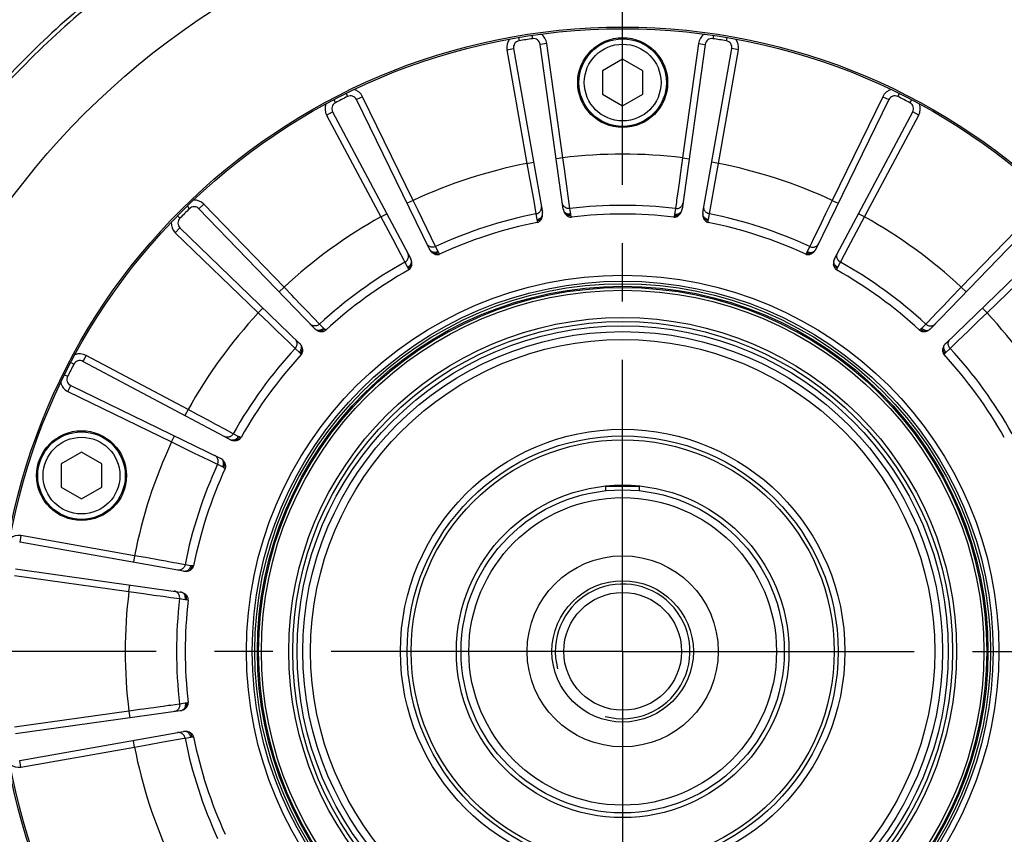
# Model space of a CAD drawing. Header units: millimetres. Extents: x 0 to 420, y 0 to 297.
# Tile 49 of 65: x 313 to 342, y 180 to 204. Entities that reach past the tile are written whole.
import ezdxf
from ezdxf.enums import TextEntityAlignment as Align

# ---------------------------------------------------------------- set-up
doc = ezdxf.new("R2010")
doc.units = ezdxf.units.MM
doc.header["$LTSCALE"] = 23.1
doc.linetypes.add('CENTER', pattern=[0.6, 0.375, -0.075, 0.075, -0.075])
doc.layers.get('0').update_dxf_attribs({"linetype": 'CONTINUOUS'})
for name, color, linetype in [('AXIS', 7, 'CONTINUOUS'), ('COMPONENTS', 7, 'CONTINUOUS'), ('DIMENSION', 7, 'CONTINUOUS')]:
    doc.layers.add(name, color=color, linetype=linetype)
doc.styles.get("Standard").update_dxf_attribs({"font": 'arial.ttf'})
doc.styles.add('TEXTSTYLE_4', font='gdt')
doc.dimstyles.new('DIMSTYLE_14', dxfattribs={"dimtxt": 3, "dimasz": 3, "dimexe": 0.18, "dimexo": 0.0625, "dimgap": 0.09, "dimtad": 1, "dimdec": 1, "dimlfac": 5, "dimdsep": 46, "dimtxsty": 'STANDARD', "dimblk": '_FILLED', "dimblk1": '_FILLED', "dimblk2": '_FILLED', "dimcen": 0.09, "dimadec": 0, "dimazin": 0, "dimtp": 0.8, "dimtm": 0.8, "dimtfac": 1, "dimtdec": 1, "dimtofl": 0, "dimtmove": 0, "dimatfit": 3, "dimldrblk": '_FILLED', "dimfxl": 1, "dimtolj": 1, "dimarcsym": 0})
doc.dimstyles.new('DIMSTYLE_2', dxfattribs={"dimtxt": 3, "dimasz": 3, "dimexe": 0.18, "dimexo": 0.0625, "dimgap": 0.09, "dimtad": 1, "dimtih": 1, "dimtoh": 1, "dimlfac": 5, "dimdsep": 46, "dimtxsty": 'STANDARD', "dimblk": '_FILLED', "dimblk1": '_FILLED', "dimblk2": '_FILLED', "dimcen": 0.09, "dimadec": 0, "dimazin": 0, "dimtol": 1, "dimtp": 0.2, "dimtm": 0.2, "dimtfac": 1, "dimtofl": 0, "dimtmove": 0, "dimatfit": 3, "dimldrblk": '_FILLED', "dimfxl": 1, "dimtolj": 1, "dimarcsym": 0})

# ---------------------------------------------------------------- blocks, each defined once
blk = doc.blocks.new('_FILLED')
at = {"color": 0, "linetype": 'BYBLOCK'}
blk.add_solid([(0, 0), (-1, 0.2), (-1, -0.2)], dxfattribs=at)
blk = doc.blocks.new('*D1')
at = {"layer": 'DIMENSION', "color": 2, "linetype": 'CONTINUOUS'}
for p, q in [((282.18, 199.417), (256.718, 199.417)), ((301.829, 193.564), (282.18, 199.417)), ((282.18, 199.417), (282.18, 199.417))]:
    blk.add_line(p, q, dxfattribs=at)
at = {"layer": 'DIMENSION', "color": 2, "linetype": 'CONTINUOUS', "xscale": 3, "yscale": 3, "zscale": 3, "rotation": 343.4103113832}
blk.add_blockref('_FILLED', (301.829, 193.564), dxfattribs=at)
at = {"layer": 'DIMENSION', "color": 2, "linetype": 'CONTINUOUS', "style": 'TEXTSTYLE_4'}
for s, p in [('`', (274.21, 200.167)), ('n', (263.718, 200.167))]:
    blk.add_text(s, height=3, dxfattribs=at).set_placement(p, align=Align.RIGHT)
at = {"layer": 'DIMENSION', "color": 2, "linetype": 'CONTINUOUS'}
for s, p in [('300', (270.71, 200.167)), ('0.2', (280.032, 200.167))]:
    blk.add_text(s, height=3, dxfattribs=at).set_placement(p, align=Align.RIGHT)
blk = doc.blocks.new('*D2')
at = {"layer": 'DIMENSION', "color": 2, "linetype": 'CONTINUOUS'}
for p, q in [((282.18, 199.417), (256.718, 199.417)), ((301.829, 193.564), (282.18, 199.417)), ((282.18, 199.417), (282.18, 199.417))]:
    blk.add_line(p, q, dxfattribs=at)
at = {"layer": 'DIMENSION', "color": 2, "linetype": 'CONTINUOUS', "xscale": 3, "yscale": 3, "zscale": 3, "rotation": 343.4103113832}
blk.add_blockref('_FILLED', (301.829, 193.564), dxfattribs=at)
at = {"layer": 'DIMENSION', "color": 2, "linetype": 'CONTINUOUS', "style": 'TEXTSTYLE_4'}
for s, p in [('`', (274.21, 200.167)), ('n', (263.718, 200.167))]:
    blk.add_text(s, height=3, dxfattribs=at).set_placement(p, align=Align.RIGHT)
at = {"layer": 'DIMENSION', "color": 2, "linetype": 'CONTINUOUS'}
for s, p in [('300', (270.71, 200.167)), ('0.2', (280.032, 200.167))]:
    blk.add_text(s, height=3, dxfattribs=at).set_placement(p, align=Align.RIGHT)
blk = doc.blocks.new('*D24')
at = {"layer": 'DIMENSION', "color": 2, "linetype": 'CONTINUOUS'}
for p, q in [((340.37, 235.457), (389, 235.457)), ((387, 235.457), (387, 194.228)), ((387, 152.998), (387, 194.228)), ((369.98, 152.998), (389, 152.998))]:
    blk.add_line(p, q, dxfattribs=at)
at = {"layer": 'DIMENSION', "color": 2, "linetype": 'CONTINUOUS', "xscale": 3, "yscale": 3, "zscale": 3}
for p, rotation in [((387, 235.457), 90), ((387, 152.998), 270)]:
    blk.add_blockref('_FILLED', p, dxfattribs=dict(at, rotation=rotation))
at = {"layer": 'DIMENSION', "color": 2, "linetype": 'CONTINUOUS', "insert": (383.25, 194.228), "char_height": 3, "width": 13.27138, "attachment_point": 2, "rotation": 90, "line_spacing_factor": 0.9}
blk.add_mtext('(412.3)', dxfattribs=at)

msp = doc.modelspace()

# ---------------------------------------------------------------- linework, layer by layer
at = {"layer": 'AXIS', "color": 2, "linetype": 'CENTER'}
for q in [(330.58, 214.71682), (300.86141, 184.99823), (360.29859, 184.99823), (330.58, 155.27964)]:
    msp.add_line((330.58, 184.99823), q, dxfattribs=at)
msp.add_circle((330.58, 184.99823), 30, dxfattribs=at)
at = {"layer": 'COMPONENTS', "color": 9, "linetype": 'CONTINUOUS'}
for p, q in [((327.88696, 203.30117), (327.90152, 203.20223)), ((333.27304, 203.30117), (333.25848, 203.20223)), ((327.48531, 203.23755), (327.50204, 203.13896)), ((328.32674, 203.06003), (328.12869, 203.0322)), ((328.80389, 199.66494), (328.32674, 203.06003)), ((332.83326, 203.06003), (332.35611, 199.66494)), ((332.83326, 203.06003), (333.03131, 203.0322)), ((333.67469, 203.23755), (333.65796, 203.13896)), ((327.14157, 202.87232), (327.33853, 202.90705)), ((327.14157, 202.87232), (327.73692, 199.49595)), ((333.42308, 199.49595), (334.01843, 202.87232)), ((334.01843, 202.87232), (333.82146, 202.90705)), ((322.36285, 201.57316), (322.40727, 201.48357)), ((338.79715, 201.57316), (338.75273, 201.48357)), ((322.00052, 201.38855), (322.04689, 201.29995)), ((322.85562, 201.47973), (322.67586, 201.39206)), ((324.35855, 198.39826), (322.85562, 201.47973)), ((338.30438, 201.47973), (336.80145, 198.39826)), ((338.30438, 201.47973), (338.48414, 201.39206)), ((339.15948, 201.38855), (339.11311, 201.29995)), ((321.78646, 200.93497), (321.96305, 201.02886)), ((321.78646, 200.93497), (323.39603, 197.90782)), ((337.76397, 197.90782), (339.37353, 200.93497)), ((339.37353, 200.93497), (339.19695, 201.02886)), ((327.73692, 199.49595), (327.93388, 199.53068)), ((327.73692, 199.49595), (327.81469, 199.06116)), ((328.80389, 199.66494), (328.60583, 199.63711)), ((328.84943, 199.33504), (328.80389, 199.66494)), ((332.35611, 199.66494), (332.29572, 199.2274)), ((332.35611, 199.66494), (332.55416, 199.63711)), ((333.42308, 199.49595), (333.22612, 199.53068)), ((333.36445, 199.16812), (333.42308, 199.49595)), ((329.01183, 198.15661), (328.84943, 199.33504)), ((332.29572, 199.2274), (332.2533, 198.91984)), ((333.15475, 197.99718), (333.36445, 199.16812)), ((327.81469, 199.06116), (327.86939, 198.75554)), ((332.2533, 198.91984), (332.2154, 198.64487)), ((327.86939, 198.75554), (327.91831, 198.48232)), ((332.2154, 198.64487), (332.18369, 198.41468)), ((318.14061, 198.2861), (317.99674, 198.14717)), ((320.52222, 195.81988), (318.14061, 198.2861)), ((324.35855, 198.39826), (324.17879, 198.31058)), ((324.50382, 198.09857), (324.35855, 198.39826)), ((327.91831, 198.48232), (327.95929, 198.2536)), ((332.17474, 198.34969), (332.14817, 198.15661)), ((332.18369, 198.41468), (332.17474, 198.34969)), ((336.80145, 198.39826), (336.6088, 198.00079)), ((336.80145, 198.39826), (336.9812, 198.31058)), ((343.01939, 198.2861), (340.63778, 195.81988)), ((317.64309, 198.22269), (317.71302, 198.15121)), ((323.39603, 197.90782), (323.57262, 198.00172)), ((325.02242, 197.028), (324.50382, 198.09857)), ((327.95929, 198.2536), (327.97086, 198.18903)), ((327.97086, 198.18903), (328.00525, 197.99718)), ((328.00525, 197.99718), (328.03425, 197.82888)), ((329.03626, 197.98758), (329.01183, 198.15661)), ((332.14817, 198.15661), (332.12374, 197.98758)), ((333.12575, 197.82888), (333.15475, 197.99718)), ((336.6088, 198.00079), (336.47341, 197.72139)), ((337.76397, 197.90782), (337.58738, 198.00172)), ((317.35554, 197.93514), (317.42702, 197.86521)), ((323.39603, 197.90782), (323.60435, 197.51834)), ((328.03806, 197.79354), (328.04071, 197.74168)), ((329.05706, 197.90265), (329.04356, 197.95279)), ((332.11644, 197.95279), (332.10294, 197.90265)), ((333.11928, 197.74168), (333.12194, 197.79354)), ((336.47341, 197.72139), (336.3524, 197.47159)), ((337.60691, 197.61415), (337.76397, 197.90782)), ((317.29213, 197.43762), (317.43106, 197.58149)), ((317.29213, 197.43762), (319.75835, 195.05601)), ((323.60435, 197.51834), (323.75081, 197.24459)), ((336.3524, 197.47159), (336.25111, 197.26246)), ((337.27834, 197.00007), (337.60691, 197.61415)), ((341.40165, 195.05601), (343.86787, 197.43762)), ((323.75081, 197.24459), (323.88177, 196.99986)), ((336.25111, 197.26246), (336.17394, 197.10308)), ((323.88177, 196.99986), (323.99142, 196.79499)), ((325.09789, 196.8748), (325.02242, 197.028)), ((325.14392, 196.80045), (325.11558, 196.84396)), ((336.04442, 196.84396), (336.01608, 196.80045)), ((336.13758, 197.028), (336.06211, 196.8748)), ((336.17394, 197.10308), (336.13758, 197.028)), ((337.16864, 196.79511), (337.27834, 197.00007)), ((323.99142, 196.79499), (324.075, 196.63888)), ((324.075, 196.63888), (324.11437, 196.56533)), ((324.11437, 196.56533), (324.19396, 196.41422)), ((336.96604, 196.41422), (337.04563, 196.56533)), ((337.04563, 196.56533), (337.16864, 196.79511)), ((324.20851, 196.38179), (324.22705, 196.33329)), ((336.93294, 196.33329), (336.95149, 196.38179)), ((320.52222, 195.81988), (320.37835, 195.68095)), ((340.63778, 195.81988), (340.33174, 195.5014)), ((340.63778, 195.81988), (340.78165, 195.68095)), ((321.04319, 195.27768), (320.82813, 195.50154)), ((340.33174, 195.5014), (340.11664, 195.27751)), ((319.75835, 195.05601), (319.89728, 195.19988)), ((321.23547, 195.07751), (321.04319, 195.27768)), ((339.92436, 195.07733), (339.7634, 194.90974)), ((340.11664, 195.27751), (339.92436, 195.07733)), ((341.40165, 195.05601), (341.26272, 195.19988)), ((319.75835, 195.05601), (320.07683, 194.74997)), ((321.57703, 194.72184), (321.3965, 194.90983)), ((339.64076, 194.78201), (339.58297, 194.72184)), ((339.7634, 194.90974), (339.64076, 194.78201)), ((320.07683, 194.74997), (320.30072, 194.53487)), ((320.30072, 194.53487), (320.5009, 194.34259)), ((321.69614, 194.59945), (321.57703, 194.72184)), ((321.76289, 194.54297), (321.72249, 194.57559)), ((339.43751, 194.57559), (339.39711, 194.54297)), ((339.58297, 194.72184), (339.46386, 194.59945)), ((340.65927, 194.34276), (340.85945, 194.53504)), ((340.85945, 194.53504), (341.0833, 194.7501)), ((320.5009, 194.34259), (320.66849, 194.18163)), ((320.66849, 194.18163), (320.79622, 194.05899)), ((340.3036, 194.0012), (340.4916, 194.18173)), ((320.79622, 194.05899), (320.85639, 194.0012)), ((320.85639, 194.0012), (320.97878, 193.88209)), ((340.18122, 193.88209), (340.3036, 194.0012)), ((314.64326, 193.79177), (314.54937, 193.61518)), ((317.67041, 192.1822), (314.64326, 193.79177)), ((321.00264, 193.85574), (321.03527, 193.81534)), ((340.12473, 193.81534), (340.15736, 193.85574)), ((314.18968, 193.57771), (314.27828, 193.53134)), ((314.00507, 193.21538), (314.09466, 193.17096)), ((314.0985, 192.72261), (314.18617, 192.90237)), ((314.0985, 192.72261), (317.17998, 191.21968)), ((317.67041, 192.1822), (317.57651, 192.00561)), ((319.01291, 191.46386), (318.78312, 191.58687)), ((317.17998, 191.21968), (317.26765, 191.39944)), ((319.16401, 191.38427), (319.01291, 191.46386)), ((319.24495, 191.35118), (319.19644, 191.36972)), ((317.17998, 191.21968), (317.57744, 191.02703)), ((317.57744, 191.02703), (317.85684, 190.89164)), ((317.85684, 190.89164), (318.10664, 190.77063)), ((318.10664, 190.77063), (318.31577, 190.66934)), ((318.31577, 190.66934), (318.47515, 190.59217)), ((318.47515, 190.59217), (318.55023, 190.55581)), ((318.55023, 190.55581), (318.70343, 190.48034)), ((318.73427, 190.46265), (318.77778, 190.43432)), ((312.70591, 188.43666), (312.67118, 188.2397)), ((316.08228, 187.84131), (312.70591, 188.43666)), ((316.08228, 187.84131), (316.04755, 187.64435)), ((317.58105, 187.57298), (317.3245, 187.61896)), ((317.74935, 187.54398), (317.58105, 187.57298)), ((317.83655, 187.53752), (317.78469, 187.54017)), ((312.5182, 187.25149), (315.91329, 186.77434)), ((315.91329, 186.77434), (315.94112, 186.9724)), ((315.91329, 186.77434), (316.35083, 186.71395)), ((316.35083, 186.71395), (316.65839, 186.67153)), ((316.65839, 186.67153), (316.93336, 186.63363)), ((316.93336, 186.63363), (317.16355, 186.60192)), ((317.16355, 186.60192), (317.33898, 186.57778)), ((317.33898, 186.57778), (317.42162, 186.5664)), ((317.42162, 186.5664), (317.59065, 186.54197)), ((317.62544, 186.53467), (317.67558, 186.52117)), ((317.42162, 183.43007), (317.16342, 183.39452)), ((317.59065, 183.45449), (317.42162, 183.43007)), ((317.67558, 183.47529), (317.62544, 183.46179)), ((315.91329, 183.22212), (312.5182, 182.74497)), ((315.91329, 183.22212), (315.94112, 183.02407)), ((316.08228, 182.15515), (316.04755, 182.35211)), ((316.08228, 182.15515), (316.51707, 182.23292)), ((316.51707, 182.23292), (316.82269, 182.28762)), ((316.82269, 182.28762), (317.09591, 182.33654)), ((317.09591, 182.33654), (317.32463, 182.37752)), ((317.32463, 182.37752), (317.49893, 182.40877)), ((317.49893, 182.40877), (317.58105, 182.42348)), ((317.58105, 182.42348), (317.74935, 182.45248)), ((317.78469, 182.45629), (317.83655, 182.45895)), ((312.70591, 181.5598), (316.08228, 182.15515)), ((312.70591, 181.5598), (312.67118, 181.75677))]:
    msp.add_line(p, q, dxfattribs=at)
at = {"layer": 'COMPONENTS', "color": 7, "linetype": 'CONTINUOUS'}
for p, q in [((328.81657, 198.13767), (328.12869, 203.0322)), ((333.03131, 203.0322), (332.34343, 198.13768)), ((327.33853, 202.90705), (328.19681, 198.03952)), ((332.96319, 198.03951), (333.82146, 202.90705)), ((330.58, 202.59105), (329.98, 202.24464)), ((331.18, 202.24464), (330.58, 202.59105)), ((329.98, 202.24464), (329.98, 201.55182)), ((331.18, 201.55182), (331.18, 202.24464)), ((329.98, 201.55182), (330.58, 201.20541)), ((330.58, 201.20541), (331.18, 201.55182)), ((324.84256, 196.94965), (322.67586, 201.39206)), ((338.48414, 201.39206), (336.31744, 196.94966)), ((321.96305, 201.02886), (324.28347, 196.66479)), ((336.87652, 196.66478), (339.19695, 201.02886)), ((321.43018, 194.59174), (317.99674, 198.14717)), ((343.16325, 198.14717), (339.72982, 194.59175)), ((317.43106, 197.58149), (320.98648, 194.14805)), ((340.17351, 194.14805), (343.72894, 197.58149)), ((318.91345, 191.29475), (314.54937, 193.61518)), ((314.18617, 192.90237), (318.62857, 190.73567)), ((314.50714, 190.91344), (313.90714, 190.56703)), ((315.10714, 190.56703), (314.50714, 190.91344)), ((313.90714, 190.56703), (313.90714, 189.87421)), ((315.10714, 189.87421), (315.10714, 190.56703)), ((313.90714, 189.87421), (314.50714, 189.5278)), ((314.50714, 189.5278), (315.10714, 189.87421)), ((331.08, 189.89823), (330.08, 189.89823)), ((317.53872, 187.38142), (312.67118, 188.2397)), ((312.54603, 187.44954), (317.44055, 186.76166)), ((317.44056, 183.2348), (312.54603, 182.54692)), ((312.67118, 181.75677), (317.53871, 182.61504))]:
    msp.add_line(p, q, dxfattribs=at)
at = {"layer": 'COMPONENTS', "color": 2, "linetype": 'CONTINUOUS'}
for p, q in [((330.08, 189.7714), (330.08, 189.89823)), ((331.08, 189.7714), (331.08, 189.89823))]:
    msp.add_line(p, q, dxfattribs=at)
at = {"layer": 'COMPONENTS', "color": 9, "linetype": 'CONTINUOUS'}
for points in [[(328.81598, 198.24856), (328.80461, 198.27049), (328.79633, 198.29368), (328.79126, 198.31773)], [(332.34403, 198.24855), (332.35539, 198.27049), (332.36367, 198.29367), (332.36873, 198.31773)], [(328.00525, 197.99717), (328.03024, 198.00368), (328.05419, 198.0132), (328.07671, 198.02557)], [(328.07671, 198.02557), (328.09742, 198.04057), (328.11598, 198.05797), (328.13207, 198.07746), (328.14543, 198.09873), (328.15584, 198.12142), (328.16311, 198.14515)], [(328.16311, 198.14515), (328.16714, 198.16952), (328.16785, 198.19413), (328.16524, 198.21858)], [(329.01183, 198.15661), (328.98606, 198.15509), (328.96034, 198.15674), (328.9351, 198.16154), (328.91077, 198.16941), (328.88775, 198.18022), (328.86642, 198.19378), (328.84714, 198.20988), (328.83023, 198.22824), (328.81598, 198.24856)], [(329.03626, 197.98758), (329.01448, 197.98575), (328.99274, 197.98579), (328.9713, 197.98772), (328.95041, 197.9915), (328.93034, 197.99708), (328.91131, 198.00441), (328.89355, 198.0134), (328.87728, 198.02393), (328.8627, 198.03588), (328.84997, 198.04911), (328.83925, 198.06346), (328.83067, 198.07876)], [(329.04356, 197.95279), (329.04196, 197.95889), (329.04052, 197.96486), (329.03923, 197.97071), (329.03809, 197.97645), (329.0371, 197.98207), (329.03626, 197.98758)], [(332.12374, 197.98758), (332.1229, 197.98205), (332.1219, 197.97642), (332.12076, 197.97068), (332.11947, 197.96483), (332.11803, 197.95886), (332.11644, 197.95279)], [(332.12374, 197.98758), (332.14552, 197.98575), (332.16726, 197.9858), (332.1887, 197.98772), (332.20959, 197.9915), (332.22966, 197.99709), (332.24869, 198.00442), (332.26645, 198.0134), (332.28272, 198.02393), (332.2973, 198.03588), (332.31003, 198.04911), (332.32075, 198.06346), (332.32933, 198.07876)], [(332.14816, 198.1566), (332.17394, 198.15507), (332.19966, 198.15672), (332.2249, 198.16152), (332.24923, 198.16939), (332.27225, 198.1802), (332.29358, 198.19377), (332.31286, 198.20987), (332.32977, 198.22823), (332.34403, 198.24855)], [(332.99689, 198.14515), (332.99286, 198.16952), (332.99214, 198.19414), (332.99476, 198.21858)], [(333.0833, 198.02558), (333.06259, 198.04059), (333.04403, 198.05798), (333.02794, 198.07747), (333.01458, 198.09874), (333.00417, 198.12142), (332.99689, 198.14515)], [(333.15475, 197.99719), (333.12976, 198.0037), (333.10581, 198.01322), (333.0833, 198.02558)], [(328.03425, 197.82888), (328.05553, 197.83387), (328.07619, 197.84063), (328.09599, 197.84909), (328.11469, 197.85913), (328.13205, 197.87065), (328.14789, 197.8835), (328.162, 197.89753), (328.17422, 197.91258), (328.18439, 197.92845), (328.19241, 197.94497), (328.19817, 197.96192), (328.20161, 197.97912)], [(328.03425, 197.82888), (328.03516, 197.82336), (328.03596, 197.8177), (328.03665, 197.81188), (328.03723, 197.80592), (328.0377, 197.7998), (328.03806, 197.79354)], [(328.03806, 197.79354), (328.06521, 197.79879), (328.09127, 197.80676), (328.11574, 197.81731), (328.13815, 197.83023), (328.15805, 197.84527), (328.17507, 197.86214)], [(329.04356, 197.95279), (329.01612, 197.94939), (328.98886, 197.94893), (328.96233, 197.9514), (328.93703, 197.95676), (328.91345, 197.96491), (328.89204, 197.9757)], [(332.11644, 197.95279), (332.14388, 197.9494), (332.17113, 197.94893), (332.19767, 197.9514), (332.22297, 197.95677), (332.24655, 197.96492), (332.26795, 197.9757)], [(333.12575, 197.82887), (333.10447, 197.83386), (333.0838, 197.84063), (333.064, 197.84908), (333.04531, 197.85913), (333.02794, 197.87065), (333.01211, 197.8835), (332.998, 197.89753), (332.98578, 197.91257), (332.9756, 197.92845), (332.96759, 197.94496), (332.96183, 197.96192), (332.95839, 197.97912)], [(333.12194, 197.79354), (333.09479, 197.79879), (333.06873, 197.80676), (333.04425, 197.81731), (333.02185, 197.83023), (333.00194, 197.84527), (332.98492, 197.86214)], [(333.12194, 197.79354), (333.1223, 197.79978), (333.12277, 197.80588), (333.12335, 197.81184), (333.12404, 197.81765), (333.12484, 197.82334), (333.12575, 197.82888)], [(325.02242, 197.02801), (324.99838, 197.01859), (324.97341, 197.01221), (324.94792, 197.00898), (324.92235, 197.00895), (324.89711, 197.01211), (324.87264, 197.01842), (324.84933, 197.02777), (324.82757, 197.04001), (324.80774, 197.05493), (324.79015, 197.07227), (324.77511, 197.09177), (324.76286, 197.11307)], [(336.13757, 197.02799), (336.16161, 197.01857), (336.18659, 197.0122), (336.21207, 197.00896), (336.23765, 197.00893), (336.26288, 197.0121), (336.28736, 197.01841), (336.31067, 197.02776), (336.33243, 197.04), (336.35226, 197.05492), (336.36985, 197.07227), (336.38489, 197.09176), (336.39714, 197.11308)], [(324.11438, 196.56531), (324.13613, 196.57923), (324.15597, 196.59569), (324.17356, 196.61441), (324.18862, 196.63508), (324.20089, 196.65735), (324.21017, 196.68087), (324.21631, 196.70522), (324.2192, 196.73002), (324.21878, 196.75483), (324.21508, 196.77926), (324.20815, 196.80289), (324.19811, 196.82532)], [(325.09789, 196.87479), (325.07774, 196.86632), (325.05705, 196.85965), (325.03606, 196.85485), (325.01503, 196.85199), (324.99421, 196.8511), (324.97385, 196.85219), (324.95418, 196.85525), (324.93546, 196.86024), (324.91789, 196.8671), (324.9017, 196.87575), (324.88707, 196.88608), (324.87418, 196.89798)], [(325.11558, 196.84396), (325.09053, 196.83225), (325.06475, 196.82339), (325.03876, 196.81754), (325.01303, 196.81482), (324.98809, 196.81529), (324.9644, 196.81893)], [(325.11558, 196.84396), (325.11218, 196.84927), (325.10896, 196.8545), (325.10592, 196.85967), (325.10306, 196.86477), (325.10039, 196.86982), (325.09789, 196.8748)], [(336.06211, 196.8748), (336.0596, 196.8698), (336.05692, 196.86475), (336.05406, 196.85964), (336.05102, 196.85447), (336.04781, 196.84925), (336.04442, 196.84396)], [(336.04442, 196.84397), (336.06947, 196.83225), (336.09524, 196.82339), (336.12124, 196.81754), (336.14696, 196.81482), (336.1719, 196.81529), (336.19559, 196.81893)], [(336.06211, 196.8748), (336.08226, 196.86632), (336.10295, 196.85965), (336.12394, 196.85486), (336.14497, 196.852), (336.16579, 196.8511), (336.18615, 196.85219), (336.20582, 196.85525), (336.22454, 196.86024), (336.24211, 196.8671), (336.2583, 196.87575), (336.27293, 196.88608), (336.28582, 196.89798)], [(337.04563, 196.56533), (337.02388, 196.57925), (337.00404, 196.5957), (336.98645, 196.61442), (336.97139, 196.63509), (336.95912, 196.65736), (336.94983, 196.68087), (336.9437, 196.70523), (336.94081, 196.73002), (336.94122, 196.75484), (336.94492, 196.77926), (336.95184, 196.80289), (336.96188, 196.82532)], [(324.19396, 196.41422), (324.21266, 196.42554), (324.23022, 196.43836), (324.24643, 196.45252), (324.26111, 196.46785), (324.27407, 196.48417), (324.28516, 196.50129), (324.29424, 196.51899), (324.30121, 196.53708), (324.30599, 196.55532), (324.30851, 196.5735), (324.30875, 196.59141), (324.3067, 196.60883)], [(336.96604, 196.41422), (336.94734, 196.42554), (336.92978, 196.43836), (336.91356, 196.45252), (336.89889, 196.46785), (336.88593, 196.48417), (336.87484, 196.50129), (336.86576, 196.51899), (336.85879, 196.53707), (336.85401, 196.55532), (336.85149, 196.5735), (336.85125, 196.59141), (336.8533, 196.60883)], [(324.19396, 196.41422), (324.19653, 196.40926), (324.19904, 196.40411), (324.20149, 196.3988), (324.20389, 196.39331), (324.20622, 196.38764), (324.20851, 196.38179)], [(324.20851, 196.38179), (324.2327, 196.39517), (324.25502, 196.41081), (324.27504, 196.42841), (324.29235, 196.44762), (324.30664, 196.46807), (324.31761, 196.48937)], [(336.95149, 196.38179), (336.92729, 196.39517), (336.90497, 196.41081), (336.88496, 196.42841), (336.86764, 196.44762), (336.85335, 196.46807), (336.84238, 196.48938)], [(336.95149, 196.38179), (336.95378, 196.38766), (336.95613, 196.39334), (336.95852, 196.39883), (336.96097, 196.40414), (336.96348, 196.40927), (336.96604, 196.41422)], [(320.82813, 195.50154), (320.75298, 195.57975), (320.52222, 195.81988)], [(321.3965, 194.90983), (321.34678, 194.96161), (321.23547, 195.07751)], [(341.0833, 194.7501), (341.16152, 194.82525), (341.40165, 195.05601)], [(321.57702, 194.72184), (321.55707, 194.70546), (321.53529, 194.69168), (321.51205, 194.68073), (321.48774, 194.67279), (321.46276, 194.668), (321.43753, 194.66644), (321.41247, 194.66813), (321.388, 194.67304), (321.36453, 194.6811), (321.34244, 194.69217), (321.32211, 194.70606), (321.30388, 194.72254)], [(321.69614, 194.59945), (321.6796, 194.58516), (321.66198, 194.57242), (321.6435, 194.56138), (321.62439, 194.55216), (321.60486, 194.54488), (321.58515, 194.53962), (321.56551, 194.53645), (321.54616, 194.53541), (321.52733, 194.53651), (321.50926, 194.53973), (321.49215, 194.54504), (321.47622, 194.55237)], [(321.72249, 194.57559), (321.70229, 194.55671), (321.68052, 194.54032), (321.6576, 194.52672), (321.63397, 194.51619), (321.6101, 194.50892), (321.58645, 194.50506)], [(321.72249, 194.57559), (321.71762, 194.57959), (321.71294, 194.58357), (321.70846, 194.58754), (321.70416, 194.59152), (321.70006, 194.59548), (321.69614, 194.59945)], [(339.46386, 194.59945), (339.45993, 194.59547), (339.45581, 194.5915), (339.45152, 194.58752), (339.44703, 194.58355), (339.44236, 194.57957), (339.43751, 194.57559)], [(339.43751, 194.57559), (339.45771, 194.55672), (339.47948, 194.54032), (339.5024, 194.52673), (339.52602, 194.51619), (339.54989, 194.50893), (339.57354, 194.50507)], [(339.46386, 194.59945), (339.4804, 194.58517), (339.49802, 194.57243), (339.5165, 194.56138), (339.53561, 194.55216), (339.55514, 194.54488), (339.57485, 194.53962), (339.59449, 194.53646), (339.61384, 194.53541), (339.63266, 194.53651), (339.65074, 194.53973), (339.66784, 194.54504), (339.68378, 194.55237)], [(339.58296, 194.72183), (339.60292, 194.70544), (339.6247, 194.69166), (339.64794, 194.68071), (339.67225, 194.67278), (339.69723, 194.66799), (339.72246, 194.66643), (339.74752, 194.66812), (339.77199, 194.67304), (339.79547, 194.6811), (339.81755, 194.69216), (339.83789, 194.70605), (339.85612, 194.72254)], [(320.8564, 194.00119), (320.87279, 194.02115), (320.88657, 194.04293), (320.89752, 194.06617), (320.90545, 194.09048), (320.91024, 194.11546), (320.9118, 194.14069), (320.91011, 194.16575), (320.90519, 194.19022), (320.89714, 194.2137), (320.88607, 194.23579), (320.87218, 194.25612), (320.85569, 194.27435)], [(340.30361, 194.00121), (340.28723, 194.02116), (340.27344, 194.04294), (340.26249, 194.06618), (340.25456, 194.09049), (340.24977, 194.11547), (340.24821, 194.1407), (340.2499, 194.16576), (340.25481, 194.19023), (340.26287, 194.2137), (340.27394, 194.23579), (340.28782, 194.25612), (340.3043, 194.27435)], [(340.4916, 194.18173), (340.54338, 194.23145), (340.65927, 194.34276)], [(320.97878, 193.88209), (320.99306, 193.89864), (321.0058, 193.91625), (321.01685, 193.93473), (321.02607, 193.95385), (321.03335, 193.97337), (321.03861, 193.99308), (321.04178, 194.01272), (321.04282, 194.03207), (321.04172, 194.0509), (321.0385, 194.06897), (321.03319, 194.08608), (321.02586, 194.10201)], [(321.00264, 193.85574), (321.02151, 193.87594), (321.03791, 193.89772), (321.0515, 193.92063), (321.06204, 193.94425), (321.0693, 193.96812), (321.07316, 193.99177)], [(340.15736, 193.85574), (340.13848, 193.87594), (340.12209, 193.89771), (340.10849, 193.92063), (340.09796, 193.94426), (340.09069, 193.96813), (340.08683, 193.99178)], [(340.18122, 193.88209), (340.16693, 193.89863), (340.15419, 193.91625), (340.14314, 193.93473), (340.13392, 193.95384), (340.12664, 193.97337), (340.12139, 193.99308), (340.11822, 194.01272), (340.11718, 194.03207), (340.11828, 194.0509), (340.1215, 194.06897), (340.1268, 194.08608), (340.13414, 194.10201)], [(320.97878, 193.88209), (320.98276, 193.87816), (320.98673, 193.87405), (320.99071, 193.86975), (320.99468, 193.86526), (320.99866, 193.86059), (321.00264, 193.85574)], [(340.15736, 193.85574), (340.16135, 193.86061), (340.16534, 193.86529), (340.16931, 193.86977), (340.17329, 193.87407), (340.17725, 193.87817), (340.18122, 193.88209)], [(318.05972, 191.97397), (317.96408, 192.02514), (317.67041, 192.1822)], [(318.33343, 191.82754), (318.24484, 191.87494), (318.05972, 191.97397)], [(318.57816, 191.69657), (318.50049, 191.73814), (318.33343, 191.82754)], [(318.78312, 191.58687), (318.71983, 191.62075), (318.57816, 191.69657)], [(319.0129, 191.46386), (318.99898, 191.44211), (318.98253, 191.42228), (318.96381, 191.40468), (318.94314, 191.38962), (318.92087, 191.37735), (318.89736, 191.36807), (318.873, 191.36193), (318.84821, 191.35904), (318.82339, 191.35945), (318.79897, 191.36315), (318.77534, 191.37008), (318.75291, 191.38012)], [(319.16401, 191.38427), (319.15269, 191.36557), (319.13987, 191.34801), (319.12571, 191.33179), (319.11038, 191.31712), (319.09406, 191.30416), (319.07694, 191.29307), (319.05924, 191.28399), (319.04116, 191.27702), (319.02291, 191.27224), (319.00473, 191.26972), (318.98682, 191.26948), (318.9694, 191.27153)], [(319.19644, 191.36972), (319.18306, 191.34553), (319.16742, 191.3232), (319.14982, 191.30319), (319.13061, 191.28587), (319.11016, 191.27159), (319.08885, 191.26061)], [(319.19644, 191.36972), (319.19057, 191.37201), (319.18489, 191.37436), (319.1794, 191.37675), (319.17409, 191.3792), (319.16896, 191.38171), (319.16401, 191.38427)], [(318.55024, 190.5558), (318.55966, 190.57984), (318.56603, 190.60482), (318.56927, 190.6303), (318.5693, 190.65588), (318.56613, 190.68111), (318.55982, 190.70559), (318.55047, 190.7289), (318.53823, 190.75066), (318.52331, 190.77049), (318.50596, 190.78808), (318.48647, 190.80312), (318.46515, 190.81537)], [(318.70343, 190.48034), (318.71191, 190.50049), (318.71858, 190.52118), (318.72337, 190.54217), (318.72624, 190.5632), (318.72713, 190.58402), (318.72604, 190.60439), (318.72298, 190.62405), (318.71799, 190.64277), (318.71113, 190.66034), (318.70248, 190.67653), (318.69215, 190.69116), (318.68025, 190.70405)], [(318.70343, 190.48034), (318.70843, 190.47783), (318.71348, 190.47515), (318.71859, 190.47229), (318.72376, 190.46925), (318.72898, 190.46604), (318.73427, 190.46265)], [(318.73426, 190.46265), (318.74598, 190.4877), (318.75484, 190.51348), (318.76069, 190.53947), (318.76341, 190.56519), (318.76294, 190.59014), (318.7593, 190.61382)], [(316.51688, 187.76358), (316.41011, 187.78268), (316.08228, 187.84131)], [(316.82245, 187.70889), (316.72355, 187.7266), (316.51688, 187.76358)], [(317.09567, 187.65996), (317.00896, 187.67549), (316.82245, 187.70889)], [(317.3245, 187.61896), (317.25384, 187.63163), (317.09567, 187.65996)], [(317.55265, 187.50153), (317.53764, 187.48082), (317.52025, 187.46226), (317.50076, 187.44617), (317.47949, 187.43281), (317.45681, 187.4224), (317.43308, 187.41512)], [(317.58104, 187.57298), (317.57453, 187.548), (317.56501, 187.52405), (317.55265, 187.50153)], [(317.74936, 187.54398), (317.74437, 187.5227), (317.7376, 187.50203), (317.72915, 187.48224), (317.7191, 187.46354), (317.70758, 187.44617), (317.69473, 187.43034), (317.6807, 187.41623), (317.66566, 187.40401), (317.64978, 187.39384), (317.63327, 187.38582), (317.61631, 187.38006), (317.59911, 187.37662)], [(317.78469, 187.54017), (317.77944, 187.51302), (317.77147, 187.48696), (317.76092, 187.46248), (317.748, 187.44008), (317.73296, 187.42017), (317.71609, 187.40315)], [(317.78469, 187.54017), (317.77841, 187.54053), (317.77228, 187.54101), (317.76631, 187.54159), (317.7605, 187.54227), (317.75485, 187.54307), (317.74935, 187.54398)], [(317.43308, 187.41512), (317.40871, 187.41109), (317.38409, 187.41038), (317.35965, 187.41299)], [(317.32968, 186.76226), (317.30774, 186.77362), (317.28456, 186.7819), (317.2605, 186.78697)], [(317.42164, 186.5664), (317.42316, 186.59217), (317.42151, 186.61789), (317.41671, 186.64313), (317.40884, 186.66746), (317.39803, 186.69049), (317.38446, 186.71182), (317.36836, 186.73109), (317.35, 186.748), (317.32968, 186.76226)], [(317.59065, 186.54197), (317.59248, 186.56375), (317.59243, 186.58549), (317.59051, 186.60693), (317.58673, 186.62782), (317.58114, 186.64789), (317.57381, 186.66692), (317.56483, 186.68468), (317.5543, 186.70095), (317.54235, 186.71553), (317.52912, 186.72826), (317.51477, 186.73898), (317.49947, 186.74756)], [(317.62544, 186.53467), (317.62883, 186.56211), (317.6293, 186.58937), (317.62683, 186.6159), (317.62146, 186.6412), (317.61331, 186.66478), (317.60253, 186.68618)], [(317.59065, 186.54197), (317.59618, 186.54113), (317.60181, 186.54014), (317.60755, 186.53899), (317.6134, 186.5377), (317.61937, 186.53626), (317.62544, 186.53467)], [(316.93312, 183.3628), (316.84586, 183.35078), (316.65815, 183.3249)], [(317.16342, 183.39452), (317.0923, 183.38473), (316.93312, 183.3628)], [(317.42162, 183.43006), (317.42314, 183.40429), (317.42149, 183.37857), (317.41669, 183.35333), (317.40882, 183.329), (317.39801, 183.30598), (317.38445, 183.28465), (317.36835, 183.26537), (317.34999, 183.24846), (317.32967, 183.23421)], [(317.59065, 183.45449), (317.59248, 183.43271), (317.59244, 183.41097), (317.59051, 183.38953), (317.58673, 183.36864), (317.58115, 183.34857), (317.57382, 183.32954), (317.56483, 183.31178), (317.5543, 183.29551), (317.54235, 183.28093), (317.52912, 183.2682), (317.51477, 183.25748), (317.49947, 183.2489)], [(317.62544, 183.46179), (317.61935, 183.46019), (317.61337, 183.45875), (317.60752, 183.45746), (317.60178, 183.45632), (317.59616, 183.45533), (317.59065, 183.45449)], [(317.62544, 183.46179), (317.62884, 183.43435), (317.6293, 183.4071), (317.62683, 183.38056), (317.62147, 183.35526), (317.61332, 183.33168), (317.60253, 183.31027)], [(316.35064, 183.28249), (316.24319, 183.26766), (315.91329, 183.22212)], [(316.65815, 183.3249), (316.55862, 183.31118), (316.35064, 183.28249)], [(317.32967, 183.23421), (317.30774, 183.22284), (317.28455, 183.21456), (317.2605, 183.20949)], [(317.43308, 182.58135), (317.40871, 182.58537), (317.3841, 182.58609), (317.35966, 182.58347)], [(317.55266, 182.49494), (317.53766, 182.51565), (317.52026, 182.53421), (317.50077, 182.5503), (317.4795, 182.56366), (317.45681, 182.57407), (317.43308, 182.58135)], [(317.58106, 182.42349), (317.57455, 182.44847), (317.56503, 182.47242), (317.55266, 182.49494)], [(317.74935, 182.45248), (317.74436, 182.47376), (317.7376, 182.49443), (317.72914, 182.51422), (317.7191, 182.53292), (317.70758, 182.55029), (317.69473, 182.56612), (317.6807, 182.58023), (317.66565, 182.59245), (317.64978, 182.60263), (317.63327, 182.61064), (317.61631, 182.6164), (317.59911, 182.61984)], [(317.78469, 182.45629), (317.77944, 182.48344), (317.77147, 182.5095), (317.76092, 182.53397), (317.748, 182.55638), (317.73296, 182.57628), (317.71609, 182.59331)], [(317.74935, 182.45248), (317.75487, 182.45339), (317.76053, 182.45419), (317.76635, 182.45488), (317.77231, 182.45546), (317.77843, 182.45593), (317.78469, 182.45629)]]:
    msp.add_lwpolyline(points, dxfattribs=at)
at = {"layer": 'COMPONENTS', "color": 7, "linetype": 'CONTINUOUS'}
for points in [[(328.20161, 197.97912), (328.20161, 197.98918), (328.20129, 197.99924), (328.20065, 198.0093), (328.19969, 198.01937), (328.19841, 198.02944), (328.19681, 198.03952)], [(328.81657, 198.13767), (328.81812, 198.12776), (328.81999, 198.11789), (328.82218, 198.10805), (328.82469, 198.09825), (328.82752, 198.08849), (328.83067, 198.07876)], [(328.83067, 198.07876), (328.83798, 198.0596), (328.84646, 198.04125), (328.8561, 198.02368), (328.86691, 198.0069), (328.87888, 197.99092), (328.89202, 197.97573)], [(332.26796, 197.97571), (332.28106, 197.99084), (332.29302, 198.00679), (332.30382, 198.02355), (332.31348, 198.04114), (332.32198, 198.05954), (332.32933, 198.07875)], [(332.32933, 198.07875), (332.33244, 198.08832), (332.33524, 198.09799), (332.33774, 198.10776), (332.33994, 198.11763), (332.34184, 198.1276), (332.34343, 198.13768)], [(332.96319, 198.03951), (332.9616, 198.02961), (332.96033, 198.01964), (332.95938, 198.00961), (332.95873, 197.99951), (332.95841, 197.98935), (332.95839, 197.97912)], [(328.04071, 197.74168), (328.05961, 197.74704), (328.07758, 197.75454), (328.09462, 197.76417), (328.11082, 197.77611), (328.12609, 197.79018), (328.14018, 197.80587), (328.153, 197.82302), (328.16463, 197.84177), (328.17508, 197.86215)], [(328.17508, 197.86215), (328.18287, 197.88059), (328.18931, 197.89946), (328.19441, 197.91874), (328.19815, 197.93845), (328.20055, 197.95857), (328.20161, 197.97912)], [(328.89202, 197.97573), (328.90825, 197.95958), (328.92512, 197.94533), (328.94261, 197.93298), (328.96086, 197.92241), (328.97973, 197.91374), (328.99883, 197.90739), (329.01802, 197.90349), (329.03743, 197.90191), (329.05707, 197.90265)], [(332.10293, 197.90265), (332.12257, 197.90191), (332.14199, 197.90349), (332.16118, 197.90739), (332.18029, 197.91375), (332.19917, 197.92243), (332.21742, 197.933), (332.2349, 197.94534), (332.25175, 197.95957), (332.26796, 197.97571)], [(332.95839, 197.97912), (332.95943, 197.95865), (332.96182, 197.93857), (332.96556, 197.91888), (332.97065, 197.89959), (332.9771, 197.88069), (332.9849, 197.86219)], [(332.9849, 197.86219), (332.99535, 197.84181), (333.00699, 197.82304), (333.01981, 197.8059), (333.03389, 197.7902), (333.04916, 197.77612), (333.06536, 197.76417), (333.08241, 197.75454), (333.10038, 197.74704), (333.11928, 197.74168)], [(324.84257, 196.94965), (324.8471, 196.94071), (324.85194, 196.9319), (324.85706, 196.92322), (324.86247, 196.91467), (324.86818, 196.90626), (324.87418, 196.89798)], [(324.87418, 196.89798), (324.88705, 196.88202), (324.90079, 196.86718), (324.91539, 196.85345), (324.93085, 196.84084), (324.94718, 196.82934), (324.96437, 196.81895)], [(324.96437, 196.81895), (324.9848, 196.8086), (325.00524, 196.80026), (325.02569, 196.79393), (325.04631, 196.78951), (325.06694, 196.7871), (325.08707, 196.78696), (325.10652, 196.78918), (325.12547, 196.79368), (325.14392, 196.80045)], [(336.01608, 196.80045), (336.03452, 196.79368), (336.05347, 196.78918), (336.07292, 196.78696), (336.09304, 196.7871), (336.11367, 196.78951), (336.13429, 196.79392), (336.15473, 196.80026), (336.17517, 196.80859), (336.19561, 196.81894)], [(336.19561, 196.81894), (336.21275, 196.82928), (336.22904, 196.84075), (336.2445, 196.85336), (336.25911, 196.8671), (336.27288, 196.88197), (336.28581, 196.89797)], [(336.28581, 196.89797), (336.29173, 196.90611), (336.29738, 196.91444), (336.30278, 196.92296), (336.30792, 196.93167), (336.31281, 196.94057), (336.31744, 196.94966)], [(324.3067, 196.60882), (324.30359, 196.61839), (324.30018, 196.62786), (324.29646, 196.63724), (324.29243, 196.64652), (324.28811, 196.6557), (324.28347, 196.66479)], [(324.31762, 196.48939), (324.31932, 196.50935), (324.31962, 196.52929), (324.31851, 196.5492), (324.31598, 196.5691), (324.31205, 196.58897), (324.3067, 196.60882)], [(336.8533, 196.60883), (336.84796, 196.58903), (336.84402, 196.5692), (336.8415, 196.54932), (336.84038, 196.52939), (336.84067, 196.50943), (336.84238, 196.48942)], [(336.87652, 196.66478), (336.87194, 196.65583), (336.86765, 196.64673), (336.86364, 196.63747), (336.85991, 196.62807), (336.85646, 196.61853), (336.8533, 196.60883)], [(324.22705, 196.33328), (324.24337, 196.34422), (324.25814, 196.35691), (324.27137, 196.37134), (324.28309, 196.3877), (324.29326, 196.4058), (324.30181, 196.42508), (324.30871, 196.44534), (324.31397, 196.46678), (324.31762, 196.48939)], [(336.84238, 196.48942), (336.84602, 196.46681), (336.85128, 196.44537), (336.85818, 196.4251), (336.86673, 196.40582), (336.8769, 196.38771), (336.88862, 196.37134), (336.90185, 196.35691), (336.91663, 196.34423), (336.93295, 196.33328)], [(321.43018, 194.59174), (321.43726, 194.58464), (321.44458, 194.57775), (321.45214, 194.57108), (321.45993, 194.56463), (321.46796, 194.55839), (321.47622, 194.55237)], [(321.47622, 194.55237), (321.49339, 194.54117), (321.51104, 194.5313), (321.52917, 194.52276), (321.54777, 194.51554), (321.56685, 194.50964), (321.58641, 194.50508)], [(321.58641, 194.50508), (321.60904, 194.50155), (321.63106, 194.49994), (321.65246, 194.50023), (321.67344, 194.5024), (321.69381, 194.50648), (321.713, 194.51257), (321.73081, 194.5207), (321.74744, 194.53083), (321.76289, 194.54297)], [(339.39711, 194.54297), (339.41255, 194.53083), (339.42918, 194.5207), (339.44699, 194.51257), (339.46617, 194.50649), (339.48653, 194.5024), (339.50751, 194.50023), (339.52891, 194.49994), (339.55093, 194.50155), (339.57356, 194.50507)], [(339.57356, 194.50507), (339.59305, 194.50961), (339.6121, 194.51549), (339.63069, 194.5227), (339.64884, 194.53125), (339.66653, 194.54114), (339.68377, 194.55236)], [(339.68377, 194.55236), (339.69192, 194.55829), (339.69988, 194.56447), (339.70765, 194.5709), (339.71523, 194.57759), (339.72262, 194.58454), (339.72982, 194.59175)], [(321.02587, 194.10201), (321.01994, 194.11015), (321.01376, 194.11811), (321.00733, 194.12588), (321.00064, 194.13346), (320.99369, 194.14085), (320.98648, 194.14805)], [(321.07316, 193.99179), (321.06862, 194.01128), (321.06274, 194.03033), (321.05553, 194.04892), (321.04698, 194.06707), (321.03709, 194.08476), (321.02587, 194.10201)], [(321.03526, 193.81534), (321.0474, 193.83079), (321.05753, 193.84741), (321.06566, 193.86522), (321.07174, 193.8844), (321.07583, 193.90477), (321.078, 193.92574), (321.07829, 193.94714), (321.07668, 193.96916), (321.07316, 193.99179)], [(340.08685, 193.99182), (340.08332, 193.96919), (340.0817, 193.94717), (340.082, 193.92577), (340.08417, 193.90479), (340.08825, 193.88442), (340.09434, 193.86523), (340.10246, 193.84742), (340.1126, 193.83079), (340.12474, 193.81534)], [(340.13414, 194.10201), (340.12294, 194.08484), (340.11307, 194.06719), (340.10452, 194.04906), (340.0973, 194.03046), (340.09141, 194.01138), (340.08685, 193.99182)], [(340.17351, 194.14805), (340.16641, 194.14097), (340.15952, 194.13365), (340.15285, 194.1261), (340.1464, 194.1183), (340.14016, 194.11027), (340.13414, 194.10201)], [(318.91345, 191.29475), (318.9224, 191.29018), (318.9315, 191.28588), (318.94076, 191.28187), (318.95016, 191.27814), (318.9597, 191.2747), (318.9694, 191.27153)], [(318.9694, 191.27153), (318.9892, 191.26619), (319.00903, 191.26226), (319.02891, 191.25973), (319.04884, 191.25861), (319.0688, 191.25891), (319.08881, 191.26061)], [(319.08881, 191.26061), (319.11142, 191.26425), (319.13286, 191.26952), (319.15313, 191.27641), (319.17241, 191.28496), (319.19052, 191.29513), (319.20689, 191.30685), (319.22132, 191.32008), (319.234, 191.33486), (319.24495, 191.35118)], [(318.68026, 190.70405), (318.67212, 190.70996), (318.66379, 190.71561), (318.65527, 190.72101), (318.64656, 190.72615), (318.63766, 190.73104), (318.62857, 190.73567)], [(318.75929, 190.61384), (318.74895, 190.63098), (318.73748, 190.64728), (318.72487, 190.66273), (318.71113, 190.67734), (318.69626, 190.69112), (318.68026, 190.70405)], [(318.77778, 190.43431), (318.78455, 190.45275), (318.78905, 190.4717), (318.79127, 190.49115), (318.79113, 190.51127), (318.78872, 190.5319), (318.78431, 190.55252), (318.77797, 190.57296), (318.76964, 190.5934), (318.75929, 190.61384)], [(317.71605, 187.40313), (317.73643, 187.41358), (317.75519, 187.42522), (317.77234, 187.43804), (317.78803, 187.45212), (317.80211, 187.4674), (317.81406, 187.4836), (317.82369, 187.50064), (317.83119, 187.51862), (317.83655, 187.53752)], [(317.53872, 187.38142), (317.54862, 187.37983), (317.55859, 187.37856), (317.56862, 187.37761), (317.57872, 187.37696), (317.58888, 187.37664), (317.59911, 187.37662)], [(317.59911, 187.37662), (317.61958, 187.37766), (317.63966, 187.38005), (317.65935, 187.38379), (317.67864, 187.38888), (317.69754, 187.39533), (317.71605, 187.40313)], [(317.49948, 186.74756), (317.48991, 186.75067), (317.48024, 186.75347), (317.47047, 186.75598), (317.4606, 186.75818), (317.45063, 186.76007), (317.44055, 186.76166)], [(317.60252, 186.68619), (317.58739, 186.6993), (317.57144, 186.71125), (317.55468, 186.72205), (317.53709, 186.73171), (317.51869, 186.74021), (317.49948, 186.74756)], [(317.67558, 186.52117), (317.67632, 186.54081), (317.67474, 186.56022), (317.67084, 186.57941), (317.66448, 186.59852), (317.6558, 186.6174), (317.64523, 186.63565), (317.63289, 186.65313), (317.61866, 186.66998), (317.60252, 186.68619)], [(317.6025, 183.31025), (317.61865, 183.32649), (317.6329, 183.34335), (317.64525, 183.36084), (317.65582, 183.37909), (317.66449, 183.39796), (317.67084, 183.41706), (317.67474, 183.43625), (317.67632, 183.45566), (317.67558, 183.4753)], [(317.44056, 183.2348), (317.45047, 183.23635), (317.46034, 183.23822), (317.47018, 183.24041), (317.47998, 183.24292), (317.48974, 183.24575), (317.49947, 183.2489)], [(317.49947, 183.2489), (317.51863, 183.25621), (317.53699, 183.26469), (317.55455, 183.27433), (317.57133, 183.28514), (317.58731, 183.29711), (317.6025, 183.31025)], [(317.59911, 182.61984), (317.58905, 182.61984), (317.57899, 182.61952), (317.56893, 182.61888), (317.55886, 182.61792), (317.54879, 182.61664), (317.53871, 182.61504)], [(317.71608, 182.59331), (317.69764, 182.6011), (317.67877, 182.60754), (317.65949, 182.61264), (317.63978, 182.61639), (317.61966, 182.61879), (317.59911, 182.61984)], [(317.83655, 182.45894), (317.83119, 182.47784), (317.82369, 182.49581), (317.81406, 182.51285), (317.80212, 182.52905), (317.78805, 182.54432), (317.77236, 182.55841), (317.75522, 182.57123), (317.73646, 182.58286), (317.71608, 182.59331)]]:
    msp.add_lwpolyline(points, dxfattribs=at)
for centre, radius in [((330.58, 184.99823), 22.6), ((330.58, 184.99823), 18.55), ((330.58, 184.99823), 18.5), ((330.58, 201.89823), 1.334), ((330.58, 201.89823), 1.3), ((330.58, 201.89823), 1.14), ((330.58, 184.99823), 11.1732), ((330.58, 184.99823), 11), ((330.58, 184.99823), 10.8125), ((330.58, 184.99823), 9.92), ((330.58, 184.99823), 9.8), ((330.58, 184.99823), 9.6725), ((330.58, 184.99823), 9.5), ((330.58, 184.99823), 9.26906), ((314.50714, 190.22062), 1.334), ((330.58, 184.99823), 6.6), ((314.50714, 190.22062), 1.3), ((314.50714, 190.22062), 1.14), ((330.58, 184.99823), 6.4), ((330.58, 184.99823), 6.28453), ((330.58, 184.99823), 4.8), ((330.58, 184.99823), 4.56906), ((330.58, 184.99823), 2.83901), ((330.58, 184.99823), 2.1), ((330.58, 184.99823), 1.75)]:
    msp.add_circle(centre, radius, dxfattribs=at)
at = {"layer": 'COMPONENTS', "color": 9, "linetype": 'CONTINUOUS'}
for radius in [10.925, 10.85, 10.73, 4.94]:
    msp.add_circle((330.58, 184.99823), radius, dxfattribs=at)
at = {"layer": 'COMPONENTS', "color": 7, "linetype": 'CONTINUOUS'}
for centre, radius, start, end in [((330.58, 184.99823), 24.88452, 128.456372, 141.543624), ((330.58, 184.99823), 25, 128.84191, 141.15809), ((327.5355, 202.94178), 0.2, 99.629733, 190), ((330.58, 184.99823), 18.4, 98.370267, 99.629733), ((327.93063, 203.00436), 0.2, 8, 98.370267), ((333.22937, 203.00436), 0.2, 81.629733, 172), ((330.58, 184.99823), 18.4, 80.370267, 81.629733), ((333.6245, 202.94178), 0.2, 350, 80.370267), ((322.4961, 201.30438), 0.2, 26, 116.370267), ((338.6639, 201.30438), 0.2, 63.629733, 154), ((322.13964, 201.12276), 0.2, 117.629733, 208), ((330.58, 184.99823), 18.4, 116.370267, 117.629733), ((330.58, 184.99823), 18.4, 62.370267, 63.629733), ((339.02036, 201.12276), 0.2, 332, 62.370267), ((330.58, 184.99823), 18.4, 134.370267, 135.629733), ((317.85288, 198.00824), 0.2, 44, 134.370267), ((330.58, 184.99823), 12.99397, 83.269281, 96.730707), ((317.56999, 197.72535), 0.2, 135.629733, 226), ((330.58, 184.99823), 12.99397, 101.269281, 114.730707), ((330.58, 184.99823), 12.99397, 65.269281, 78.730755), ((330.58, 184.99823), 12.99397, 119.269281, 132.730707), ((330.58, 184.99823), 12.99397, 47.269281, 60.730707), ((314.45547, 193.43859), 0.2, 62, 152.370267), ((330.58, 184.99823), 12.99397, 137.26928, 150.73071), ((330.58, 184.99823), 12.99397, 29.269224, 42.730707), ((330.58, 184.99823), 18.4, 152.370267, 153.629733), ((314.27385, 193.08213), 0.2, 153.629733, 244), ((330.58, 184.99823), 12.99397, 155.269281, 168.730707), ((330.58, 184.99823), 12.99397, 173.269281, 186.730707), ((330.58, 184.99823), 12.99397, 191.269281, 204.730707)]:
    msp.add_arc(centre, radius, start, end, dxfattribs=at)
at = {"layer": 'COMPONENTS', "color": 9, "linetype": 'CONTINUOUS'}
for centre, radius, start, end in [((327.93063, 203.00436), 0.4, 8, 56.545887), ((333.22937, 203.00436), 0.4, 123.454113, 172), ((327.5355, 202.94178), 0.4, 141.454113, 190), ((333.6245, 202.94178), 0.4, 350, 38.545887), ((322.4961, 201.30438), 0.4, 26, 74.545887), ((338.6639, 201.30438), 0.4, 105.454113, 154), ((322.13964, 201.12276), 0.4, 159.454113, 208), ((339.02036, 201.12276), 0.4, 332, 20.545887), ((330.58, 184.99823), 14.77386, 83.09521, 96.90479), ((330.58, 184.99823), 14.77386, 101.09521, 114.90479), ((330.58, 184.99823), 14.77386, 65.09521, 78.90479), ((317.85288, 198.00824), 0.4, 44, 92.545887), ((330.58, 184.99823), 13.25149, 101.203759, 114.79624), ((330.58, 184.99823), 13.25149, 83.203759, 96.79624), ((330.58, 184.99823), 13.25149, 65.203759, 78.79624), ((317.56999, 197.72535), 0.4, 177.454113, 226), ((330.58, 184.99823), 14.77386, 119.09521, 132.90479), ((330.58, 184.99823), 14.77386, 47.09521, 60.90479), ((330.58, 184.99823), 13.25149, 119.203759, 132.79624), ((330.58, 184.99823), 13.25149, 47.203759, 60.79624), ((330.58, 184.99823), 14.77386, 137.09521, 150.90479), ((330.58, 184.99823), 14.77386, 29.09521, 42.90479), ((330.58, 184.99823), 13.25149, 137.203759, 150.796241), ((330.58, 184.99823), 13.25149, 29.203759, 42.79624), ((314.45547, 193.43859), 0.4, 62, 110.545887), ((314.27385, 193.08213), 0.4, 195.454113, 244), ((330.58, 184.99823), 14.77386, 155.09521, 168.90479), ((330.58, 184.99823), 13.25149, 155.203759, 168.79624), ((312.63645, 188.04273), 0.4, 80, 128.545887), ((330.58, 184.99823), 14.77386, 173.09521, 186.90479), ((330.58, 184.99823), 13.25149, 173.203759, 186.79624), ((330.58, 184.99823), 13.25149, 191.203759, 204.79624), ((330.58, 184.99823), 14.77386, 191.09521, 204.90479), ((312.63645, 181.95373), 0.4, 231.454113, 280)]:
    msp.add_arc(centre, radius, start, end, dxfattribs=at)
at = {"layer": 'COMPONENTS', "color": 2, "linetype": 'CONTINUOUS'}
msp.add_arc((330.58, 184.99823), 2, 255, 195, dxfattribs=at)

# ---------------------------------------------------------------- dimensions: what is measured, and where the dimension line sits
at = {"layer": 'DIMENSION', "color": 2, "linetype": 'CONTINUOUS'}
dim = msp.add_linear_dim(base=(387, 152.99823), p1=(340.37022, 235.45731), p2=(369.98, 152.99823), angle=270, text='(<>)', dimstyle='DIMSTYLE_14', dxfattribs=at)
dim.commit()
dim.dimension.update_dxf_attribs({"geometry": '*D24', "text_midpoint": (386.08048, 192.27023), "dimtype": 160})
for picture in ['*D1', '*D2']:
    dim = msp.add_diameter_dim_2p(p1=(301.82878, 193.56371), p2=(359.33122, 176.43275), dimstyle='DIMSTYLE_2', dxfattribs=at)
    dim.commit()
    dim.dimension.update_dxf_attribs({"geometry": picture, "text_midpoint": (264.96413, 201.66741), "dimtype": 163})

doc.saveas('drawing.dxf')
